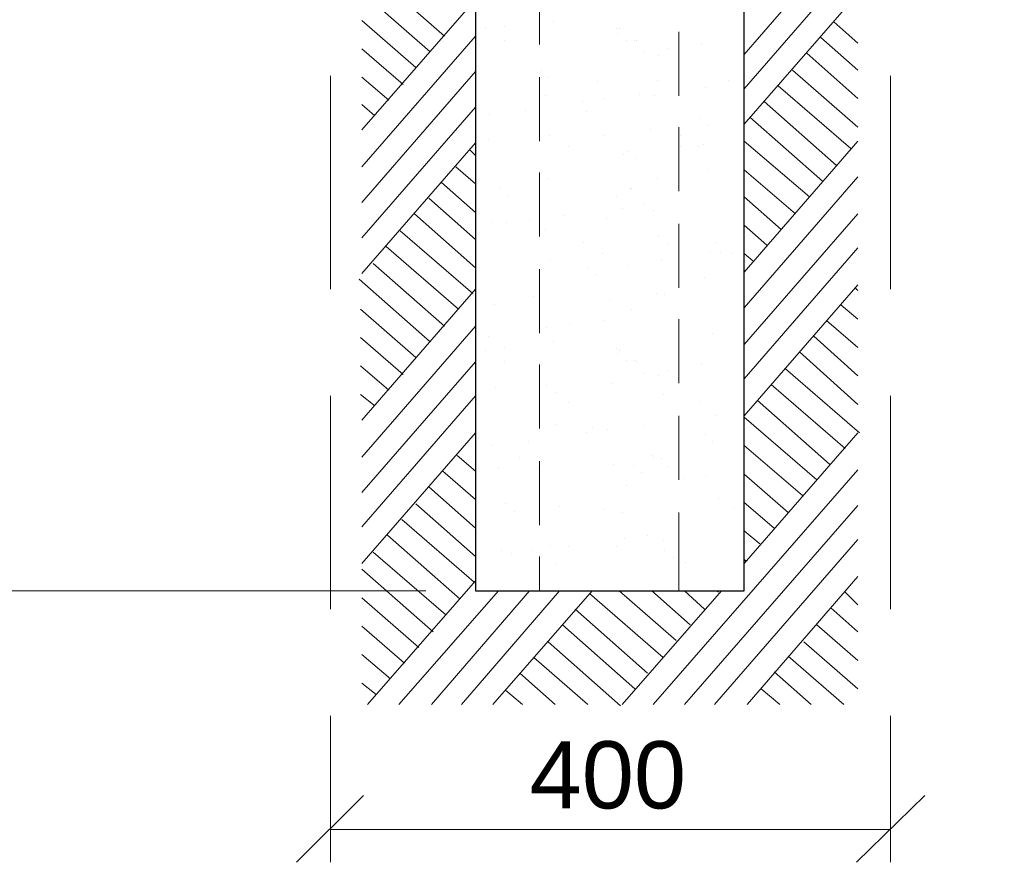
# Model space of a CAD drawing. Extents: x -98 to 248, y -55 to 13.
# Tile 96 of 117: x 169.98 to 170.86, y -12.075 to -11.323. Entities that reach past the tile are written whole.
import ezdxf

# ---------------------------------------------------------------- set-up
doc = ezdxf.new("R2010")
doc.units = 0
doc.header["$LTSCALE"] = 0.01
for name, color, linetype in [('Linha de chamada', 1, 'Continuous'), ('PDF5_0', 7, 'Continuous'), ('PDF5_COTAS_INDICAÇÕES', 5, 'Continuous'), ('PDF5_Text', 5, 'Continuous')]:
    doc.layers.add(name, color=color, linetype=linetype)
doc.styles.add('PDF Arial', font='arial.ttf')

# ---------------------------------------------------------------- blocks, each defined once
blk = doc.blocks.new('Padrão Monofasico')
at = {"layer": 'PDF5_0', "lineweight": 9}
for points in [[(3.999, -194.562), (11.742, -185.633)], [(3.999, -195.577), (7.384, -191.684)], [(-4.929, -194.012), (-7.045, -192.15)], [(-2.094, -192.361), (-2.094, -194.265)], [(-5.353, -194.477), (-7.384, -192.7)], [(3.999, -196.635), (7.384, -192.742)], [(-5.776, -194.942), (-7.384, -193.546)], [(7.384, -194.223), (6.665, -193.588)], [(-7.384, -197.904), (-3.999, -194.012)], [(2.052, -193.885), (2.052, -195.789)], [(7.384, -195.027), (6.284, -194.054)], [(-6.157, -195.45), (-7.384, -194.392)], [(7.384, -195.873), (5.861, -194.519)], [(-7.384, -198.962), (-3.999, -195.069)], [(-6.58, -195.916), (-7.384, -195.239)], [(-2.094, -195.239), (-2.094, -197.143)], [(7.384, -196.72), (5.438, -195.027)], [(7.172, -197.354), (5.014, -195.493)], [(-7.003, -196.381), (-7.384, -196.043)], [(-7.384, -200.02), (-3.999, -196.127)], [(6.749, -197.862), (4.591, -195.958)], [(6.326, -198.328), (4.168, -196.423)], [(2.052, -196.72), (2.052, -198.624)], [(-7.384, -201.078), (-3.999, -197.185)], [(3.999, -201.036), (7.384, -197.143)], [(5.945, -198.793), (3.999, -197.143)], [(-3.999, -197.566), (-4.168, -197.397)], [(-3.999, -198.412), (-4.591, -197.904)], [(-2.094, -198.074), (-2.094, -199.978)], [(5.522, -199.301), (3.999, -197.989)], [(-3.999, -199.259), (-5.014, -198.37)], [(3.999, -202.094), (7.384, -198.201)], [(-3.999, -200.062), (-5.395, -198.835)], [(5.099, -199.766), (3.999, -198.793)], [(-3.999, -200.909), (-5.818, -199.301)], [(3.999, -203.194), (7.384, -199.301)], [(2.052, -199.597), (2.052, -201.501)], [(4.676, -200.232), (3.999, -199.639)], [(-4.083, -201.67), (-6.241, -199.809)], [(-4.506, -202.136), (-6.664, -200.274)], [(3.999, -204.209), (7.384, -200.316)], [(4.253, -200.697), (3.999, -200.486)], [(-4.929, -202.644), (-7.045, -200.782)], [(-2.094, -200.951), (-2.094, -202.855)], [(-5.353, -203.109), (-7.468, -201.247)], [(-7.384, -205.436), (-3.999, -201.543)], [(3.999, -205.309), (7.384, -201.417)], [(7.384, -201.586), (7.299, -201.501)], [(-5.776, -203.575), (-7.426, -202.136)], [(7.384, -202.432), (6.876, -202.009)], [(2.052, -202.432), (2.052, -204.336)], [(7.384, -203.278), (6.453, -202.474)], [(-7.384, -206.537), (-3.999, -202.644)], [(-6.157, -204.082), (-7.426, -202.982)], [(7.384, -204.125), (6.072, -202.94)], [(7.384, -204.971), (5.649, -203.405)], [(-7.384, -207.594), (-3.999, -203.702)], [(-6.58, -204.548), (-7.426, -203.828)], [(-2.094, -203.786), (-2.094, -205.69)], [(7.426, -205.817), (5.226, -203.913)], [(7.003, -206.283), (4.803, -204.379)], [(-7.003, -205.013), (-7.426, -204.675)], [(-7.384, -208.61), (-3.999, -204.717)], [(6.538, -206.748), (4.38, -204.844)], [(2.052, -205.309), (2.052, -207.214)], [(6.157, -207.214), (3.999, -205.352)], [(-7.384, -209.71), (-3.999, -205.817)], [(3.999, -209.71), (7.384, -205.817)], [(5.734, -207.679), (3.999, -206.198)], [(-3.999, -206.96), (-4.549, -206.494)], [(-2.094, -206.664), (-2.094, -208.568)], [(-3.999, -207.806), (-4.972, -206.96)], [(1.291, -213.899), (7.384, -206.917)], [(-3.999, -208.652), (-5.395, -207.425)], [(-3.999, -209.499), (-5.776, -207.933)], [(2.222, -213.899), (7.384, -207.975)], [(-4.041, -210.26), (-6.199, -208.398)], [(2.052, -208.187), (2.052, -210.514)], [(-4.464, -210.768), (-6.622, -208.864)], [(3.11, -213.899), (7.384, -208.991)], [(-4.887, -211.233), (-7.045, -209.372)], [(-2.094, -209.499), (-2.094, -210.514)], [(4.041, -209.626), (3.999, -209.583), (4.084, -209.626)], [(-5.268, -211.741), (-7.384, -209.879)], [(4.084, -213.899), (7.384, -210.091)], [(-7.214, -213.899), (-3.999, -210.218)], [(-5.691, -212.207), (-7.384, -210.726)], [(-6.283, -213.899), (-3.321, -210.514)], [(-5.31, -213.899), (-2.391, -210.514)], [(-4.422, -213.899), (-1.502, -210.514)], [(-3.491, -213.899), (-0.529, -210.514)], [(1.587, -212.503), (-0.613, -210.599)], [(1.968, -211.995), (0.275, -210.514)], [(0.36, -213.899), (3.322, -210.514)], [(2.391, -211.53), (1.248, -210.514)], [(2.814, -211.064), (2.222, -210.514)], [(3.237, -210.556), (3.153, -210.514)], [(3.237, -210.514), (3.237, -210.514)], [(7.384, -210.937), (7.003, -210.556)], [(1.122, -212.968), (-1.037, -211.064)], [(7.384, -211.741), (6.58, -211.022)], [(-6.114, -212.672), (-7.384, -211.572)], [(0.741, -213.434), (-1.417, -211.53)], [(7.384, -212.588), (6.157, -211.53)], [(0.318, -213.942), (-1.84, -212.037)], [(7.384, -213.434), (5.776, -212.037)], [(-6.537, -213.138), (-7.384, -212.418)], [(-0.656, -213.899), (-2.264, -212.503)], [(6.961, -213.899), (5.311, -212.461)], [(-1.629, -213.899), (-2.687, -212.968)], [(5.988, -213.899), (4.888, -212.926)], [(-6.961, -213.603), (-7.384, -213.265)], [(-2.602, -213.899), (-3.11, -213.476)], [(5.057, -213.899), (4.507, -213.434)], [(4.084, -213.899), (4.084, -213.899)]]:
    blk.add_lwpolyline(points, dxfattribs=at)
at = {"layer": 'PDF5_0', "lineweight": 25}
for points in [[(-3.999, -187.664), (-3.999, -210.514), (3.999, -210.514), (3.999, -187.664)], [(-3.152, -193.715), (-3.152, -193.715)], [(-1.671, -193.588), (-1.671, -193.588)], [(-3.702, -193.8), (-3.702, -193.8)], [(0.191, -193.8), (0.191, -193.8)], [(0.233, -193.927), (0.233, -193.927)], [(0.275, -193.8), (0.275, -193.8)], [(-3.152, -194.138), (-3.152, -194.138)], [(0.487, -194.138), (0.487, -194.138)], [(0.741, -194.138), (0.741, -194.138)], [(0.783, -194.138), (0.783, -194.138)], [(2.729, -194.265), (2.729, -194.265)], [(1.037, -194.477), (1.037, -194.477)], [(1.46, -194.604), (1.46, -194.604)], [(1.714, -194.392), (1.714, -194.392)], [(-2.052, -195.027), (-2.052, -195.027)], [(-1.84, -195.239), (-1.84, -195.239)], [(-0.359, -195.366), (-0.359, -195.366)], [(1.418, -195.323), (1.418, -195.323)], [(2.856, -195.535), (2.856, -195.535)], [(3.533, -195.323), (3.533, -195.323)], [(-1.925, -195.789), (-1.925, -195.789)], [(0.868, -195.746), (0.868, -195.746)], [(1.333, -195.789), (1.333, -195.789)], [(-0.825, -195.958), (-0.825, -195.958)], [(-0.148, -195.873), (-0.148, -195.873)], [(-3.575, -196.339), (-3.575, -196.339)], [(-2.518, -196.212), (-2.518, -196.212)], [(-0.698, -196.254), (-0.698, -196.254)], [(2.687, -196.466), (2.687, -196.466)], [(2.899, -196.677), (2.899, -196.677)], [(-1.798, -196.974), (-1.798, -196.974)], [(-0.19, -196.974), (-0.19, -196.974)], [(1.206, -196.804), (1.206, -196.804)], [(2.095, -196.974), (2.095, -196.974)], [(-3.618, -197.1), (-3.618, -197.1)], [(2.772, -197.227), (2.772, -197.227)], [(-1.248, -197.312), (-1.248, -197.312)], [(0.402, -197.524), (0.402, -197.524)], [(0.529, -197.439), (0.529, -197.439)], [(2.095, -197.312), (2.095, -197.312)], [(2.645, -197.312), (2.645, -197.312)], [(0.783, -197.651), (0.783, -197.651)], [(2.941, -197.989), (2.941, -197.989)], [(-1.84, -198.243), (-1.84, -198.243)], [(1.418, -198.243), (1.418, -198.243)], [(-3.279, -198.539), (-3.279, -198.539)], [(-3.279, -198.539), (-3.279, -198.539)], [(-3.025, -198.751), (-3.025, -198.751)], [(0.614, -198.539), (0.614, -198.539)], [(0.656, -198.539), (0.656, -198.539)], [(0.191, -198.793), (0.191, -198.793)], [(1.037, -199.005), (1.037, -199.005)], [(-1.375, -199.343), (-1.375, -199.343)], [(0.36, -199.132), (0.36, -199.132)], [(1.291, -199.216), (1.291, -199.216)], [(-3.533, -199.555), (-3.533, -199.555)], [(-3.068, -199.555), (-3.068, -199.555)], [(-2.391, -199.47), (-2.391, -199.47)], [(-0.106, -199.428), (-0.106, -199.428)], [(-1.925, -199.766), (-1.925, -199.766)], [(-0.783, -200.147), (-0.783, -200.147)], [(1.46, -199.978), (1.46, -199.978)], [(1.714, -200.189), (1.714, -200.189)], [(3.153, -200.147), (3.153, -200.147)], [(-0.233, -200.486), (-0.233, -200.486)], [(2.983, -200.443), (2.983, -200.443)], [(3.28, -200.443), (3.28, -200.443)], [(3.66, -200.486), (3.66, -200.486)], [(-1.756, -200.697), (-1.756, -200.697)], [(1.545, -200.655), (1.545, -200.655)], [(-0.656, -200.909), (-0.656, -200.909)], [(0.529, -200.824), (0.529, -200.824)], [(-0.444, -201.12), (-0.444, -201.12)], [(2.814, -201.205), (2.814, -201.205)], [(1.375, -201.67), (1.375, -201.67)], [(-2.264, -201.755), (-2.264, -201.755)], [(-0.021, -201.882), (-0.021, -201.882)], [(1.629, -201.713), (1.629, -201.713)], [(-3.448, -202.009), (-3.448, -202.009)], [(0.656, -202.136), (0.656, -202.136)], [(-0.19, -202.474), (-0.19, -202.474)], [(-1.883, -202.686), (-1.883, -202.686)], [(-1.206, -202.601), (-1.206, -202.601)], [(3.068, -202.855), (3.068, -202.855)], [(-3.618, -202.94), (-3.618, -202.94)], [(-1.671, -203.109), (-1.671, -203.109)], [(-3.702, -203.363), (-3.702, -203.363)], [(-3.152, -203.278), (-3.152, -203.278)], [(0.191, -203.321), (0.191, -203.321)], [(0.233, -203.448), (0.233, -203.448)], [(0.275, -203.363), (0.275, -203.363)], [(-3.152, -203.702), (-3.152, -203.702)], [(0.487, -203.659), (0.487, -203.659)], [(0.741, -203.659), (0.741, -203.659)], [(0.783, -203.702), (0.783, -203.702)], [(1.037, -204.04), (1.037, -204.04)], [(1.714, -203.955), (1.714, -203.955)], [(2.729, -203.786), (2.729, -203.786)], [(0.064, -204.336), (0.064, -204.336)], [(1.46, -204.125), (1.46, -204.125)], [(-3.406, -204.463), (-3.406, -204.463)], [(-1.883, -204.421), (-1.883, -204.421)], [(-1.629, -204.632), (-1.629, -204.632)], [(1.587, -204.675), (1.587, -204.675)], [(2.687, -204.886), (2.687, -204.886)], [(-1.248, -204.929), (-1.248, -204.929)], [(3.153, -205.309), (3.153, -205.309)], [(-1.587, -205.563), (-1.587, -205.563)], [(-0.529, -205.648), (-0.529, -205.648)], [(-0.063, -205.733), (-0.063, -205.733)], [(0.995, -205.606), (0.995, -205.606)], [(-2.433, -206.071), (-2.433, -206.071)], [(-0.698, -205.817), (-0.698, -205.817)], [(2.856, -205.86), (2.856, -205.86)], [(3.068, -206.071), (3.068, -206.071)], [(-3.491, -206.198), (-3.491, -206.198)], [(-2.687, -206.537), (-2.687, -206.537)], [(1.248, -206.494), (1.248, -206.494)], [(1.291, -206.537), (1.291, -206.537)], [(1.545, -206.579), (1.545, -206.579)], [(-3.321, -206.875), (-3.321, -206.875)], [(-2.137, -206.875), (-2.137, -206.875)], [(0.106, -206.748), (0.106, -206.748)], [(0.698, -206.79), (0.698, -206.79)], [(1.756, -206.833), (1.756, -206.833)], [(0.952, -207.002), (0.952, -207.002)], [(2.222, -207.171), (2.222, -207.171)], [(2.856, -207.087), (2.856, -207.087)], [(0.487, -207.383), (0.487, -207.383)], [(3.237, -207.764), (3.237, -207.764)], [(-3.11, -207.933), (-3.11, -207.933)], [(-2.856, -208.145), (-2.856, -208.145)], [(-1.502, -208.018), (-1.502, -208.018)], [(-0.19, -208.102), (-0.19, -208.102)], [(3.703, -208.06), (3.703, -208.06)], [(0.36, -208.187), (0.36, -208.187)], [(0.444, -208.949), (0.444, -208.949)], [(1.122, -208.864), (1.122, -208.864)], [(-1.756, -209.16), (-1.756, -209.16)], [(-1.248, -209.202), (-1.248, -209.202)], [(0.191, -209.202), (0.191, -209.202)], [(1.587, -209.033), (1.587, -209.033)], [(-3.237, -209.329), (-3.237, -209.329)], [(-2.941, -209.414), (-2.941, -209.414)], [(-2.306, -209.329), (-2.306, -209.329)], [(1.629, -209.329), (1.629, -209.329)], [(1.883, -209.541), (1.883, -209.541)], [(-1.629, -209.71), (-1.629, -209.71)], [(2.264, -209.668), (2.264, -209.668)]]:
    blk.add_lwpolyline(points, dxfattribs=at)
at = {"layer": 'PDF5_0', "lineweight": 9}
for points in [[(-3.999, -192.911), (-7.384, -196.804)], [(3.999, -207.044), (5.311, -208.187)], [(3.999, -207.891), (4.888, -208.652)], [(3.999, -208.737), (4.464, -209.118)]]:
    blk.add_lwpolyline(points, close=True, dxfattribs=at)
at = {"layer": 'PDF5_COTAS_INDICAÇÕES', "lineweight": 13}
for points in [[(-8.315, -195.196), (-8.315, -201.543)], [(8.357, -195.196), (8.357, -201.543)], [(-8.315, -204.717), (-8.315, -211.064)], [(8.357, -204.717), (8.357, -211.064)], [(-5.48, -210.514), (-34.803, -210.514)], [(-8.315, -214.238), (-8.315, -218.596)], [(8.357, -214.238), (8.357, -218.596)], [(-7.341, -216.607), (-9.33, -218.596)], [(7.342, -218.596), (9.373, -216.607)], [(-8.315, -217.623), (8.357, -217.623)]]:
    blk.add_lwpolyline(points, dxfattribs=at)
at = {"layer": 'PDF5_Text', "insert": (-2.391, -217.022), "char_height": 1.9991, "attachment_point": 7, "style": 'PDF Arial'}
blk.add_mtext('400', dxfattribs=at)

msp = doc.modelspace()

# ---------------------------------------------------------------- block references
at = {"layer": 'Linha de chamada', "xscale": 0.03, "yscale": 0.03, "zscale": 0.03}
msp.add_blockref('Padrão Monofasico', (170.50744, -5.5172), dxfattribs=at)

doc.saveas('drawing.dxf')
